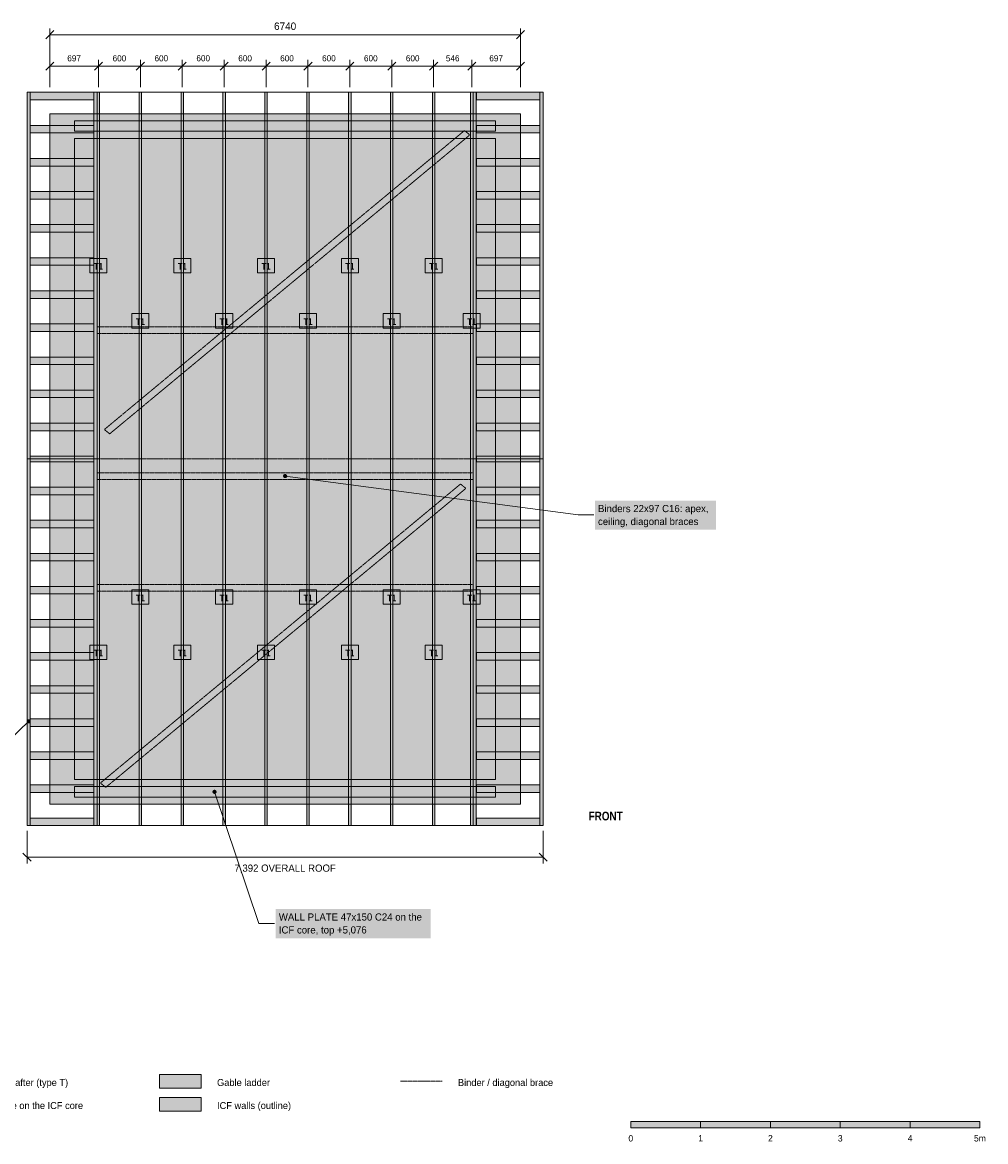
# Model space of a CAD drawing. Header units: millimetres. Extents: x -7430 to 13402, y -4905 to 11198.
# Tile 2 of 2: x -393 to 13402, y -4833 to 11198. Entities that reach past the tile are written whole.
import ezdxf
from ezdxf.enums import TextEntityAlignment as Align

# ---------------------------------------------------------------- set-up
doc = ezdxf.new("R2010")
doc.units = ezdxf.units.MM
doc.linetypes.add('DASHED', pattern=[1.524, 1.27, -0.254])
for name, color, linetype in [('FILL-C_6B451A', 7, 'Continuous'), ('FILL-C_8C66A6', 7, 'Continuous'), ('FILL-C_B27326', 7, 'Continuous'), ('FILL-INK', 7, 'Continuous'), ('FILL-LIGHT', 7, 'Continuous'), ('FILL-MASONRY', 7, 'Continuous'), ('FILL-MASONRY_FILL', 7, 'Continuous'), ('FILL-TIMBER', 7, 'Continuous'), ('FILL-WHITE', 7, 'Continuous'), ('LINE-C_6B451A', 7, 'Continuous'), ('LINE-C_8C66A6', 7, 'Continuous'), ('LINE-C_8C66A6-DASH', 7, 'DASHED'), ('LINE-C_B27326', 7, 'Continuous'), ('LINE-GREY', 7, 'Continuous'), ('LINE-INK', 7, 'Continuous'), ('LINE-MASONRY', 7, 'Continuous'), ('LINE-STEEL_GREY', 7, 'Continuous'), ('LINE-STEEL_GREY-DASH', 7, 'DASHED'), ('TEXT-C_6B451A', 7, 'Continuous'), ('TEXT-C_8C66A6', 7, 'Continuous'), ('TEXT-C_B27326', 7, 'Continuous'), ('TEXT-INK', 7, 'Continuous'), ('TEXT-STEEL_GREY', 7, 'Continuous')]:
    doc.layers.add(name, color=color, linetype=linetype)
doc.styles.add('OpenSansCondensed-Bold', font='OpenSansCondensed-Bold.ttf')

msp = doc.modelspace()

# ---------------------------------------------------------------- hatches: boundary and pattern name
at = {"layer": 'FILL-C_6B451A', "true_color": 0x6b451a}
h = msp.add_hatch(color=256, dxfattribs=at)
h.dxf.hatch_style = 1
h.paths.add_polyline_path([(679, 4945), (679, 10197), (714, 10197), (714, 4945)])
h = msp.add_hatch(color=256, dxfattribs=at)
h.dxf.hatch_style = 1
h.paths.add_polyline_path([(1279, 4945), (1279, 10197), (1314, 10197), (1314, 4945)])
h = msp.add_hatch(color=256, dxfattribs=at)
h.dxf.hatch_style = 1
h.paths.add_polyline_path([(1879, 4945), (1879, 10197), (1914, 10197), (1914, 4945)])
h = msp.add_hatch(color=256, dxfattribs=at)
h.dxf.hatch_style = 1
h.paths.add_polyline_path([(2479, 4945), (2479, 10197), (2514, 10197), (2514, 4945)])
h = msp.add_hatch(color=256, dxfattribs=at)
h.dxf.hatch_style = 1
h.paths.add_polyline_path([(3079, 4945), (3079, 10197), (3114, 10197), (3114, 4945)])
h = msp.add_hatch(color=256, dxfattribs=at)
h.dxf.hatch_style = 1
h.paths.add_polyline_path([(3679, 4945), (3679, 10197), (3714, 10197), (3714, 4945)])
h = msp.add_hatch(color=256, dxfattribs=at)
h.dxf.hatch_style = 1
h.paths.add_polyline_path([(4279, 4945), (4279, 10197), (4314, 10197), (4314, 4945)])
h = msp.add_hatch(color=256, dxfattribs=at)
h.dxf.hatch_style = 1
h.paths.add_polyline_path([(4879, 4945), (4879, 10197), (4914, 10197), (4914, 4945)])
h = msp.add_hatch(color=256, dxfattribs=at)
h.dxf.hatch_style = 1
h.paths.add_polyline_path([(5479, 4945), (5479, 10197), (5514, 10197), (5514, 4945)])
h = msp.add_hatch(color=256, dxfattribs=at)
h.dxf.hatch_style = 1
h.paths.add_polyline_path([(6026, 4945), (6026, 10197), (6061, 10197), (6061, 4945)])
h = msp.add_hatch(color=256, dxfattribs=at)
h.dxf.hatch_style = 1
h.paths.add_polyline_path([(679, 102), (679, 9788), (714, 9788), (714, 102)])
h = msp.add_hatch(color=256, dxfattribs=at)
h.dxf.hatch_style = 1
h.paths.add_polyline_path([(1279, 102), (1279, 9788), (1314, 9788), (1314, 102)])
h = msp.add_hatch(color=256, dxfattribs=at)
h.dxf.hatch_style = 1
h.paths.add_polyline_path([(1879, 102), (1879, 9788), (1914, 9788), (1914, 102)])
h = msp.add_hatch(color=256, dxfattribs=at)
h.dxf.hatch_style = 1
h.paths.add_polyline_path([(2479, 102), (2479, 9788), (2514, 9788), (2514, 102)])
h = msp.add_hatch(color=256, dxfattribs=at)
h.dxf.hatch_style = 1
h.paths.add_polyline_path([(3079, 102), (3079, 9788), (3114, 9788), (3114, 102)])
h = msp.add_hatch(color=256, dxfattribs=at)
h.dxf.hatch_style = 1
h.paths.add_polyline_path([(3679, 102), (3679, 9788), (3714, 9788), (3714, 102)])
h = msp.add_hatch(color=256, dxfattribs=at)
h.dxf.hatch_style = 1
h.paths.add_polyline_path([(4279, 102), (4279, 9788), (4314, 9788), (4314, 102)])
h = msp.add_hatch(color=256, dxfattribs=at)
h.dxf.hatch_style = 1
h.paths.add_polyline_path([(4879, 102), (4879, 9788), (4914, 9788), (4914, 102)])
h = msp.add_hatch(color=256, dxfattribs=at)
h.dxf.hatch_style = 1
h.paths.add_polyline_path([(5479, 102), (5479, 9788), (5514, 9788), (5514, 102)])
h = msp.add_hatch(color=256, dxfattribs=at)
h.dxf.hatch_style = 1
h.paths.add_polyline_path([(6026, 102), (6026, 9788), (6061, 9788), (6061, 102)])
h = msp.add_hatch(color=256, dxfattribs=at)
h.dxf.hatch_style = 1
h.paths.add_polyline_path([(679, -307), (679, 4945), (714, 4945), (714, -307)])
h = msp.add_hatch(color=256, dxfattribs=at)
h.dxf.hatch_style = 1
h.paths.add_polyline_path([(1279, -307), (1279, 4945), (1314, 4945), (1314, -307)])
h = msp.add_hatch(color=256, dxfattribs=at)
h.dxf.hatch_style = 1
h.paths.add_polyline_path([(1879, -307), (1879, 4945), (1914, 4945), (1914, -307)])
h = msp.add_hatch(color=256, dxfattribs=at)
h.dxf.hatch_style = 1
h.paths.add_polyline_path([(2479, -307), (2479, 4945), (2514, 4945), (2514, -307)])
h = msp.add_hatch(color=256, dxfattribs=at)
h.dxf.hatch_style = 1
h.paths.add_polyline_path([(3079, -307), (3079, 4945), (3114, 4945), (3114, -307)])
h = msp.add_hatch(color=256, dxfattribs=at)
h.dxf.hatch_style = 1
h.paths.add_polyline_path([(3679, -307), (3679, 4945), (3714, 4945), (3714, -307)])
h = msp.add_hatch(color=256, dxfattribs=at)
h.dxf.hatch_style = 1
h.paths.add_polyline_path([(4279, -307), (4279, 4945), (4314, 4945), (4314, -307)])
h = msp.add_hatch(color=256, dxfattribs=at)
h.dxf.hatch_style = 1
h.paths.add_polyline_path([(4879, -307), (4879, 4945), (4914, 4945), (4914, -307)])
h = msp.add_hatch(color=256, dxfattribs=at)
h.dxf.hatch_style = 1
h.paths.add_polyline_path([(5479, -307), (5479, 4945), (5514, 4945), (5514, -307)])
h = msp.add_hatch(color=256, dxfattribs=at)
h.dxf.hatch_style = 1
h.paths.add_polyline_path([(6026, -307), (6026, 4945), (6061, 4945), (6061, -307)])
at = {"layer": 'FILL-C_8C66A6', "true_color": 0x8c66a6}
h = msp.add_hatch(color=256, dxfattribs=at)
h.dxf.hatch_style = 1
h.paths.add_polyline_path([(3400, 4700), (3399, 4708), (3396, 4715), (3391, 4721), (3385, 4726), (3378, 4729), (3370, 4730), (3362, 4729), (3355, 4726), (3349, 4721), (3344, 4715), (3341, 4708), (3340, 4700), (3341, 4692), (3344, 4685), (3349, 4679), (3355, 4674), (3362, 4671), (3370, 4670), (3378, 4671), (3385, 4674), (3391, 4679), (3396, 4685), (3399, 4692)])
at = {"layer": 'FILL-C_B27326', "true_color": 0xb27326}
h = msp.add_hatch(color=256, dxfattribs=at)
h.dxf.hatch_style = 1
h.paths.add_polyline_path([(2389, 177), (2388, 184), (2385, 192), (2380, 198), (2374, 203), (2367, 206), (2359, 207), (2351, 206), (2344, 203), (2338, 198), (2333, 192), (2330, 184), (2329, 177), (2330, 169), (2333, 162), (2338, 155), (2344, 151), (2351, 148), (2359, 147), (2367, 148), (2374, 151), (2380, 155), (2385, 162), (2388, 169)])
at = {"layer": 'FILL-INK', "true_color": 0x14141a}
h = msp.add_hatch(color=256, dxfattribs=at)
h.dxf.hatch_style = 1
h.paths.add_polyline_path([(8320, -4636), (9320, -4636), (9320, -4546), (8320, -4546)])
h = msp.add_hatch(color=256, dxfattribs=at)
h.dxf.hatch_style = 1
h.paths.add_polyline_path([(10320, -4636), (11320, -4636), (11320, -4546), (10320, -4546)])
h = msp.add_hatch(color=256, dxfattribs=at)
h.dxf.hatch_style = 1
h.paths.add_polyline_path([(12320, -4636), (13320, -4636), (13320, -4546), (12320, -4546)])
at = {"layer": 'FILL-LIGHT', "true_color": 0xdedee0}
h = msp.add_hatch(color=256, dxfattribs=at)
h.dxf.hatch_style = 1
h.paths.add_polyline_path([(0, 0), (0, 0), (0, 9890), (0, 9890), (0, 9890), (6740, 9890), (6740, 9890), (6740, 9890), (6740, 0), (6740, 0), (6740, 0), (0, 0)])
h.paths.add_polyline_path([(356, 356), (356, 356), (356, 356), (356, 356), (356, 356), (356, 356), (356, 356), (356, 356), (356, 356), (356, 356), (356, 356), (356, 356), (356, 356), (356, 356), (356, 356), (356, 356), (356, 356), (6384, 356), (6384, 356), (6384, 356), (6384, 356), (6384, 356), (6384, 356), (6384, 356), (6384, 356), (6384, 356), (6384, 356), (6384, 356), (6384, 356), (6384, 356), (6384, 356), (6384, 356), (6384, 356), (6384, 356), (6384, 9534), (6384, 9534), (6384, 9534), (6384, 9534), (6384, 9534), (6384, 9534), (6384, 9534), (6384, 9534), (6384, 9534), (6384, 9534), (6384, 9534), (6384, 9534), (6384, 9534), (6384, 9534), (6384, 9534), (6384, 9534), (6384, 9534), (356, 9534), (356, 9534), (356, 9534), (356, 9534), (356, 9534), (356, 9534), (356, 9534), (356, 9534), (356, 9534), (356, 9534), (356, 9534), (356, 9534), (356, 9534), (356, 9534), (356, 9534), (356, 9534), (356, 9534)], flags=0)
h = msp.add_hatch(color=256, dxfattribs=at)
h.dxf.hatch_style = 1
h.paths.add_polyline_path([(1570, -4396), (2170, -4396), (2170, -4201), (1570, -4201)])
at = {"layer": 'FILL-MASONRY', "true_color": 0x4c804c}
h = msp.add_hatch(color=256, dxfattribs=at)
h.dxf.hatch_style = 1
h.paths.add_polyline_path([(-272, 1187), (-274, 1195), (-277, 1202), (-281, 1208), (-287, 1213), (-295, 1216), (-302, 1217), (-310, 1216), (-317, 1213), (-324, 1208), (-328, 1202), (-331, 1195), (-332, 1187), (-331, 1179), (-328, 1172), (-324, 1166), (-317, 1161), (-310, 1158), (-302, 1157), (-295, 1158), (-287, 1161), (-281, 1166), (-277, 1172), (-274, 1179)])
at = {"layer": 'FILL-MASONRY_FILL', "true_color": 0xcce6cc}
h = msp.add_hatch(color=256, dxfattribs=at)
h.dxf.hatch_style = 1
h.paths.add_polyline_path([(-326, 4945), (-326, 10197), (-279, 10197), (-279, 4945)])
h = msp.add_hatch(color=256, dxfattribs=at)
h.dxf.hatch_style = 1
h.paths.add_polyline_path([(-279, 10088), (-279, 10197), (631, 10197), (631, 10088)])
h = msp.add_hatch(color=256, dxfattribs=at)
h.dxf.hatch_style = 1
h.paths.add_polyline_path([(632, 4945), (632, 10197), (679, 10197), (679, 4945)])
h = msp.add_hatch(color=256, dxfattribs=at)
h.dxf.hatch_style = 1
h.paths.add_polyline_path([(6061, 4945), (6061, 10197), (6108, 10197), (6108, 4945)])
h = msp.add_hatch(color=256, dxfattribs=at)
h.dxf.hatch_style = 1
h.paths.add_polyline_path([(6109, 10088), (6109, 10197), (7018, 10197), (7018, 10088)])
h = msp.add_hatch(color=256, dxfattribs=at)
h.dxf.hatch_style = 1
h.paths.add_polyline_path([(7019, 4945), (7019, 10197), (7066, 10197), (7066, 4945)])
h = msp.add_hatch(color=256, dxfattribs=at)
h.dxf.hatch_style = 1
h.paths.add_polyline_path([(-279, 9615), (-279, 9723), (631, 9723), (631, 9615)])
h = msp.add_hatch(color=256, dxfattribs=at)
h.dxf.hatch_style = 1
h.paths.add_polyline_path([(6109, 9615), (6109, 9723), (7018, 9723), (7018, 9615)])
h = msp.add_hatch(color=256, dxfattribs=at)
h.dxf.hatch_style = 1
h.paths.add_polyline_path([(-279, 9141), (-279, 9249), (631, 9249), (631, 9141)])
h = msp.add_hatch(color=256, dxfattribs=at)
h.dxf.hatch_style = 1
h.paths.add_polyline_path([(6109, 9141), (6109, 9249), (7018, 9249), (7018, 9141)])
h = msp.add_hatch(color=256, dxfattribs=at)
h.dxf.hatch_style = 1
h.paths.add_polyline_path([(-279, 8667), (-279, 8775), (631, 8775), (631, 8667)])
h = msp.add_hatch(color=256, dxfattribs=at)
h.dxf.hatch_style = 1
h.paths.add_polyline_path([(6109, 8667), (6109, 8775), (7018, 8775), (7018, 8667)])
h = msp.add_hatch(color=256, dxfattribs=at)
h.dxf.hatch_style = 1
h.paths.add_polyline_path([(-279, 8193), (-279, 8301), (631, 8301), (631, 8193)])
h = msp.add_hatch(color=256, dxfattribs=at)
h.dxf.hatch_style = 1
h.paths.add_polyline_path([(6109, 8193), (6109, 8301), (7018, 8301), (7018, 8193)])
h = msp.add_hatch(color=256, dxfattribs=at)
h.dxf.hatch_style = 1
h.paths.add_polyline_path([(-279, 7719), (-279, 7827), (631, 7827), (631, 7719)])
h = msp.add_hatch(color=256, dxfattribs=at)
h.dxf.hatch_style = 1
h.paths.add_polyline_path([(6109, 7719), (6109, 7827), (7018, 7827), (7018, 7719)])
h = msp.add_hatch(color=256, dxfattribs=at)
h.dxf.hatch_style = 1
h.paths.add_polyline_path([(-279, 7245), (-279, 7353), (631, 7353), (631, 7245)])
h = msp.add_hatch(color=256, dxfattribs=at)
h.dxf.hatch_style = 1
h.paths.add_polyline_path([(6109, 7245), (6109, 7353), (7018, 7353), (7018, 7245)])
h = msp.add_hatch(color=256, dxfattribs=at)
h.dxf.hatch_style = 1
h.paths.add_polyline_path([(-279, 6771), (-279, 6879), (631, 6879), (631, 6771)])
h = msp.add_hatch(color=256, dxfattribs=at)
h.dxf.hatch_style = 1
h.paths.add_polyline_path([(6109, 6771), (6109, 6879), (7018, 6879), (7018, 6771)])
h = msp.add_hatch(color=256, dxfattribs=at)
h.dxf.hatch_style = 1
h.paths.add_polyline_path([(-279, 6297), (-279, 6405), (631, 6405), (631, 6297)])
h = msp.add_hatch(color=256, dxfattribs=at)
h.dxf.hatch_style = 1
h.paths.add_polyline_path([(6109, 6297), (6109, 6405), (7018, 6405), (7018, 6297)])
h = msp.add_hatch(color=256, dxfattribs=at)
h.dxf.hatch_style = 1
h.paths.add_polyline_path([(-279, 5823), (-279, 5931), (631, 5931), (631, 5823)])
h = msp.add_hatch(color=256, dxfattribs=at)
h.dxf.hatch_style = 1
h.paths.add_polyline_path([(6109, 5823), (6109, 5931), (7018, 5931), (7018, 5823)])
h = msp.add_hatch(color=256, dxfattribs=at)
h.dxf.hatch_style = 1
h.paths.add_polyline_path([(-279, 5349), (-279, 5458), (631, 5458), (631, 5349)])
h = msp.add_hatch(color=256, dxfattribs=at)
h.dxf.hatch_style = 1
h.paths.add_polyline_path([(6109, 5349), (6109, 5458), (7018, 5458), (7018, 5349)])
h = msp.add_hatch(color=256, dxfattribs=at)
h.dxf.hatch_style = 1
h.paths.add_polyline_path([(-279, 4945), (-279, 4984), (631, 4984), (631, 4945)])
h = msp.add_hatch(color=256, dxfattribs=at)
h.dxf.hatch_style = 1
h.paths.add_polyline_path([(6109, 4945), (6109, 4984), (7018, 4984), (7018, 4945)])
h = msp.add_hatch(color=256, dxfattribs=at)
h.dxf.hatch_style = 1
h.paths.add_polyline_path([(-326, -307), (-326, 4945), (-279, 4945), (-279, -307)])
h = msp.add_hatch(color=256, dxfattribs=at)
h.dxf.hatch_style = 1
h.paths.add_polyline_path([(-279, 4906), (-279, 4945), (631, 4945), (631, 4906)])
h = msp.add_hatch(color=256, dxfattribs=at)
h.dxf.hatch_style = 1
h.paths.add_polyline_path([(632, -307), (632, 4945), (679, 4945), (679, -307)])
h = msp.add_hatch(color=256, dxfattribs=at)
h.dxf.hatch_style = 1
h.paths.add_polyline_path([(6061, -307), (6061, 4945), (6108, 4945), (6108, -307)])
h = msp.add_hatch(color=256, dxfattribs=at)
h.dxf.hatch_style = 1
h.paths.add_polyline_path([(6109, 4906), (6109, 4945), (7018, 4945), (7018, 4906)])
h = msp.add_hatch(color=256, dxfattribs=at)
h.dxf.hatch_style = 1
h.paths.add_polyline_path([(7019, -307), (7019, 4945), (7066, 4945), (7066, -307)])
h = msp.add_hatch(color=256, dxfattribs=at)
h.dxf.hatch_style = 1
h.paths.add_polyline_path([(-279, 4433), (-279, 4541), (631, 4541), (631, 4433)])
h = msp.add_hatch(color=256, dxfattribs=at)
h.dxf.hatch_style = 1
h.paths.add_polyline_path([(6109, 4433), (6109, 4541), (7018, 4541), (7018, 4433)])
h = msp.add_hatch(color=256, dxfattribs=at)
h.dxf.hatch_style = 1
h.paths.add_polyline_path([(-279, 3959), (-279, 4067), (631, 4067), (631, 3959)])
h = msp.add_hatch(color=256, dxfattribs=at)
h.dxf.hatch_style = 1
h.paths.add_polyline_path([(6109, 3959), (6109, 4067), (7018, 4067), (7018, 3959)])
h = msp.add_hatch(color=256, dxfattribs=at)
h.dxf.hatch_style = 1
h.paths.add_polyline_path([(-279, 3485), (-279, 3593), (631, 3593), (631, 3485)])
h = msp.add_hatch(color=256, dxfattribs=at)
h.dxf.hatch_style = 1
h.paths.add_polyline_path([(6109, 3485), (6109, 3593), (7018, 3593), (7018, 3485)])
h = msp.add_hatch(color=256, dxfattribs=at)
h.dxf.hatch_style = 1
h.paths.add_polyline_path([(-279, 3011), (-279, 3119), (631, 3119), (631, 3011)])
h = msp.add_hatch(color=256, dxfattribs=at)
h.dxf.hatch_style = 1
h.paths.add_polyline_path([(6109, 3011), (6109, 3119), (7018, 3119), (7018, 3011)])
h = msp.add_hatch(color=256, dxfattribs=at)
h.dxf.hatch_style = 1
h.paths.add_polyline_path([(-279, 2537), (-279, 2645), (631, 2645), (631, 2537)])
h = msp.add_hatch(color=256, dxfattribs=at)
h.dxf.hatch_style = 1
h.paths.add_polyline_path([(6109, 2537), (6109, 2645), (7018, 2645), (7018, 2537)])
h = msp.add_hatch(color=256, dxfattribs=at)
h.dxf.hatch_style = 1
h.paths.add_polyline_path([(-279, 2063), (-279, 2171), (631, 2171), (631, 2063)])
h = msp.add_hatch(color=256, dxfattribs=at)
h.dxf.hatch_style = 1
h.paths.add_polyline_path([(6109, 2063), (6109, 2171), (7018, 2171), (7018, 2063)])
h = msp.add_hatch(color=256, dxfattribs=at)
h.dxf.hatch_style = 1
h.paths.add_polyline_path([(-279, 1589), (-279, 1697), (631, 1697), (631, 1589)])
h = msp.add_hatch(color=256, dxfattribs=at)
h.dxf.hatch_style = 1
h.paths.add_polyline_path([(6109, 1589), (6109, 1697), (7018, 1697), (7018, 1589)])
h = msp.add_hatch(color=256, dxfattribs=at)
h.dxf.hatch_style = 1
h.paths.add_polyline_path([(-279, 1115), (-279, 1223), (631, 1223), (631, 1115)])
h = msp.add_hatch(color=256, dxfattribs=at)
h.dxf.hatch_style = 1
h.paths.add_polyline_path([(6109, 1115), (6109, 1223), (7018, 1223), (7018, 1115)])
h = msp.add_hatch(color=256, dxfattribs=at)
h.dxf.hatch_style = 1
h.paths.add_polyline_path([(-279, 641), (-279, 749), (631, 749), (631, 641)])
h = msp.add_hatch(color=256, dxfattribs=at)
h.dxf.hatch_style = 1
h.paths.add_polyline_path([(6109, 641), (6109, 749), (7018, 749), (7018, 641)])
h = msp.add_hatch(color=256, dxfattribs=at)
h.dxf.hatch_style = 1
h.paths.add_polyline_path([(-279, 167), (-279, 275), (631, 275), (631, 167)])
h = msp.add_hatch(color=256, dxfattribs=at)
h.dxf.hatch_style = 1
h.paths.add_polyline_path([(6109, 167), (6109, 275), (7018, 275), (7018, 167)])
h = msp.add_hatch(color=256, dxfattribs=at)
h.dxf.hatch_style = 1
h.paths.add_polyline_path([(-279, -307), (-279, -198), (631, -198), (631, -307)])
h = msp.add_hatch(color=256, dxfattribs=at)
h.dxf.hatch_style = 1
h.paths.add_polyline_path([(6109, -307), (6109, -198), (7018, -198), (7018, -307)])
h = msp.add_hatch(color=256, dxfattribs=at)
h.dxf.hatch_style = 1
h.paths.add_polyline_path([(1570, -4066), (2170, -4066), (2170, -3871), (1570, -3871)])
at = {"layer": 'FILL-TIMBER', "true_color": 0xf2e0b2}
h = msp.add_hatch(color=256, dxfattribs=at)
h.dxf.hatch_style = 1
h.paths.add_polyline_path([(356, 9638), (356, 9788), (6384, 9788), (6384, 9638)])
h = msp.add_hatch(color=256, dxfattribs=at)
h.dxf.hatch_style = 1
h.paths.add_polyline_path([(356, 102), (356, 252), (6384, 252), (6384, 102)])
at = {"layer": 'FILL-WHITE', "true_color": 0xffffff}
h = msp.add_hatch(color=256, dxfattribs=at)
h.dxf.hatch_style = 1
h.paths.add_polyline_path([(575, 7611), (819, 7611), (819, 7818), (575, 7818)])
h = msp.add_hatch(color=256, dxfattribs=at)
h.dxf.hatch_style = 1
h.paths.add_polyline_path([(1775, 7611), (2019, 7611), (2019, 7818), (1775, 7818)])
h = msp.add_hatch(color=256, dxfattribs=at)
h.dxf.hatch_style = 1
h.paths.add_polyline_path([(2975, 7611), (3219, 7611), (3219, 7818), (2975, 7818)])
h = msp.add_hatch(color=256, dxfattribs=at)
h.dxf.hatch_style = 1
h.paths.add_polyline_path([(4175, 7611), (4419, 7611), (4419, 7818), (4175, 7818)])
h = msp.add_hatch(color=256, dxfattribs=at)
h.dxf.hatch_style = 1
h.paths.add_polyline_path([(5375, 7611), (5619, 7611), (5619, 7818), (5375, 7818)])
h = msp.add_hatch(color=256, dxfattribs=at)
h.dxf.hatch_style = 1
h.paths.add_polyline_path([(1175, 6819), (1419, 6819), (1419, 7027), (1175, 7027)])
h = msp.add_hatch(color=256, dxfattribs=at)
h.dxf.hatch_style = 1
h.paths.add_polyline_path([(2375, 6819), (2619, 6819), (2619, 7027), (2375, 7027)])
h = msp.add_hatch(color=256, dxfattribs=at)
h.dxf.hatch_style = 1
h.paths.add_polyline_path([(3575, 6819), (3819, 6819), (3819, 7027), (3575, 7027)])
h = msp.add_hatch(color=256, dxfattribs=at)
h.dxf.hatch_style = 1
h.paths.add_polyline_path([(4775, 6819), (5019, 6819), (5019, 7027), (4775, 7027)])
h = msp.add_hatch(color=256, dxfattribs=at)
h.dxf.hatch_style = 1
h.paths.add_polyline_path([(5921, 6819), (6165, 6819), (6165, 7027), (5921, 7027)])
h = msp.add_hatch(color=256, dxfattribs=at)
h.dxf.hatch_style = 1
h.paths.add_polyline_path([(7806, 3930), (9540, 3930), (9540, 4347), (7806, 4347)])
h = msp.add_hatch(color=256, dxfattribs=at)
h.dxf.hatch_style = 1
h.paths.add_polyline_path([(1175, 2863), (1419, 2863), (1419, 3071), (1175, 3071)])
h = msp.add_hatch(color=256, dxfattribs=at)
h.dxf.hatch_style = 1
h.paths.add_polyline_path([(2375, 2863), (2619, 2863), (2619, 3071), (2375, 3071)])
h = msp.add_hatch(color=256, dxfattribs=at)
h.dxf.hatch_style = 1
h.paths.add_polyline_path([(3575, 2863), (3819, 2863), (3819, 3071), (3575, 3071)])
h = msp.add_hatch(color=256, dxfattribs=at)
h.dxf.hatch_style = 1
h.paths.add_polyline_path([(4775, 2863), (5019, 2863), (5019, 3071), (4775, 3071)])
h = msp.add_hatch(color=256, dxfattribs=at)
h.dxf.hatch_style = 1
h.paths.add_polyline_path([(5921, 2863), (6165, 2863), (6165, 3071), (5921, 3071)])
h = msp.add_hatch(color=256, dxfattribs=at)
h.dxf.hatch_style = 1
h.paths.add_polyline_path([(575, 2072), (819, 2072), (819, 2279), (575, 2279)])
h = msp.add_hatch(color=256, dxfattribs=at)
h.dxf.hatch_style = 1
h.paths.add_polyline_path([(1775, 2072), (2019, 2072), (2019, 2279), (1775, 2279)])
h = msp.add_hatch(color=256, dxfattribs=at)
h.dxf.hatch_style = 1
h.paths.add_polyline_path([(2975, 2072), (3219, 2072), (3219, 2279), (2975, 2279)])
h = msp.add_hatch(color=256, dxfattribs=at)
h.dxf.hatch_style = 1
h.paths.add_polyline_path([(4175, 2072), (4419, 2072), (4419, 2279), (4175, 2279)])
h = msp.add_hatch(color=256, dxfattribs=at)
h.dxf.hatch_style = 1
h.paths.add_polyline_path([(5375, 2072), (5619, 2072), (5619, 2279), (5375, 2279)])
h = msp.add_hatch(color=256, dxfattribs=at)
h.dxf.hatch_style = 1
h.paths.add_polyline_path([(3235, -1920), (5454, -1920), (5454, -1503), (3235, -1503)])
h = msp.add_hatch(color=256, dxfattribs=at)
h.dxf.hatch_style = 1
h.paths.add_polyline_path([(9320, -4636), (10320, -4636), (10320, -4546), (9320, -4546)])
h = msp.add_hatch(color=256, dxfattribs=at)
h.dxf.hatch_style = 1
h.paths.add_polyline_path([(11320, -4636), (12320, -4636), (12320, -4546), (11320, -4546)])

# ---------------------------------------------------------------- linework, layer by layer
at = {"layer": 'LINE-C_6B451A', "lineweight": 5}
for points in [[(679, 4945), (679, 10197), (714, 10197), (714, 4945)], [(1279, 4945), (1279, 10197), (1314, 10197), (1314, 4945)], [(1879, 4945), (1879, 10197), (1914, 10197), (1914, 4945)], [(2479, 4945), (2479, 10197), (2514, 10197), (2514, 4945)], [(3079, 4945), (3079, 10197), (3114, 10197), (3114, 4945)], [(3679, 4945), (3679, 10197), (3714, 10197), (3714, 4945)], [(4279, 4945), (4279, 10197), (4314, 10197), (4314, 4945)], [(4879, 4945), (4879, 10197), (4914, 10197), (4914, 4945)], [(5479, 4945), (5479, 10197), (5514, 10197), (5514, 4945)], [(6026, 4945), (6026, 10197), (6061, 10197), (6061, 4945)], [(679, 102), (679, 9788), (714, 9788), (714, 102)], [(1279, 102), (1279, 9788), (1314, 9788), (1314, 102)], [(1879, 102), (1879, 9788), (1914, 9788), (1914, 102)], [(2479, 102), (2479, 9788), (2514, 9788), (2514, 102)], [(3079, 102), (3079, 9788), (3114, 9788), (3114, 102)], [(3679, 102), (3679, 9788), (3714, 9788), (3714, 102)], [(4279, 102), (4279, 9788), (4314, 9788), (4314, 102)], [(4879, 102), (4879, 9788), (4914, 9788), (4914, 102)], [(5479, 102), (5479, 9788), (5514, 9788), (5514, 102)], [(6026, 102), (6026, 9788), (6061, 9788), (6061, 102)], [(575, 7611), (819, 7611), (819, 7818), (575, 7818)], [(1775, 7611), (2019, 7611), (2019, 7818), (1775, 7818)], [(2975, 7611), (3219, 7611), (3219, 7818), (2975, 7818)], [(4175, 7611), (4419, 7611), (4419, 7818), (4175, 7818)], [(5375, 7611), (5619, 7611), (5619, 7818), (5375, 7818)], [(1175, 6819), (1419, 6819), (1419, 7027), (1175, 7027)], [(2375, 6819), (2619, 6819), (2619, 7027), (2375, 7027)], [(3575, 6819), (3819, 6819), (3819, 7027), (3575, 7027)], [(4775, 6819), (5019, 6819), (5019, 7027), (4775, 7027)], [(5921, 6819), (6165, 6819), (6165, 7027), (5921, 7027)], [(679, -307), (679, 4945), (714, 4945), (714, -307)], [(1279, -307), (1279, 4945), (1314, 4945), (1314, -307)], [(1879, -307), (1879, 4945), (1914, 4945), (1914, -307)], [(2479, -307), (2479, 4945), (2514, 4945), (2514, -307)], [(3079, -307), (3079, 4945), (3114, 4945), (3114, -307)], [(3679, -307), (3679, 4945), (3714, 4945), (3714, -307)], [(4279, -307), (4279, 4945), (4314, 4945), (4314, -307)], [(4879, -307), (4879, 4945), (4914, 4945), (4914, -307)], [(5479, -307), (5479, 4945), (5514, 4945), (5514, -307)], [(6026, -307), (6026, 4945), (6061, 4945), (6061, -307)], [(1175, 2863), (1419, 2863), (1419, 3071), (1175, 3071)], [(2375, 2863), (2619, 2863), (2619, 3071), (2375, 3071)], [(3575, 2863), (3819, 2863), (3819, 3071), (3575, 3071)], [(4775, 2863), (5019, 2863), (5019, 3071), (4775, 3071)], [(5921, 2863), (6165, 2863), (6165, 3071), (5921, 3071)], [(575, 2072), (819, 2072), (819, 2279), (575, 2279)], [(1775, 2072), (2019, 2072), (2019, 2279), (1775, 2279)], [(2975, 2072), (3219, 2072), (3219, 2279), (2975, 2279)], [(4175, 2072), (4419, 2072), (4419, 2279), (4175, 2279)], [(5375, 2072), (5619, 2072), (5619, 2279), (5375, 2279)]]:
    msp.add_lwpolyline(points, close=True, dxfattribs=at)
at = {"layer": 'LINE-C_8C66A6', "lineweight": 5}
for p, q in [((3370, 4700), (7566, 4143)), ((7566, 4143), (7791, 4143))]:
    msp.add_line(p, q, dxfattribs=at)
at = {"layer": 'LINE-C_8C66A6-DASH', "lineweight": 5}
msp.add_line((5020, -3969), (5620, -3969), dxfattribs=at)
for points in [[(858, 5305), (789, 5360), (789, 5373), (5939, 9649), (6008, 9593), (6008, 9580)], [(679, 6741), (679, 6838), (6061, 6838), (6061, 6741)], [(679, 4652), (679, 4748), (6061, 4748), (6061, 4652)], [(801, 241), (732, 297), (732, 310), (5882, 4586), (5951, 4530), (5951, 4517)], [(679, 3052), (679, 3149), (6061, 3149), (6061, 3052)]]:
    msp.add_lwpolyline(points, close=True, dxfattribs=at)
at = {"layer": 'LINE-C_B27326', "lineweight": 5}
for p, q in [((2359, 177), (2995, -1707)), ((2995, -1707), (3220, -1707))]:
    msp.add_line(p, q, dxfattribs=at)
for points in [[(356, 9638), (356, 9788), (6384, 9788), (6384, 9638)], [(356, 102), (356, 252), (6384, 252), (6384, 102)]]:
    msp.add_lwpolyline(points, close=True, dxfattribs=at)
at = {"layer": 'LINE-GREY', "lineweight": 5}
for points in [[(0, 0), (0, 0), (0, 9890), (0, 9890), (0, 9890), (6740, 9890), (6740, 9890), (6740, 9890), (6740, 0), (6740, 0), (6740, 0), (0, 0)], [(356, 356), (356, 356), (356, 356), (356, 356), (356, 356), (356, 356), (356, 356), (356, 356), (356, 356), (356, 356), (356, 356), (356, 356), (356, 356), (356, 356), (356, 356), (356, 356), (356, 356), (6384, 356), (6384, 356), (6384, 356), (6384, 356), (6384, 356), (6384, 356), (6384, 356), (6384, 356), (6384, 356), (6384, 356), (6384, 356), (6384, 356), (6384, 356), (6384, 356), (6384, 356), (6384, 356), (6384, 356), (6384, 9534), (6384, 9534), (6384, 9534), (6384, 9534), (6384, 9534), (6384, 9534), (6384, 9534), (6384, 9534), (6384, 9534), (6384, 9534), (6384, 9534), (6384, 9534), (6384, 9534), (6384, 9534), (6384, 9534), (6384, 9534), (6384, 9534), (356, 9534), (356, 9534), (356, 9534), (356, 9534), (356, 9534), (356, 9534), (356, 9534), (356, 9534), (356, 9534), (356, 9534), (356, 9534), (356, 9534), (356, 9534), (356, 9534), (356, 9534), (356, 9534), (356, 9534)], [(1570, -4396), (2170, -4396), (2170, -4201), (1570, -4201)]]:
    msp.add_lwpolyline(points, close=True, dxfattribs=at)
at = {"layer": 'LINE-INK', "lineweight": 5}
for p, q in [((-58, 10964), (58, 11080)), ((0, 10272), (0, 11112)), ((6682, 10964), (6798, 11080)), ((6740, 10272), (6740, 11112)), ((0, 11022), (6740, 11022)), ((-58, 10514), (58, 10630)), ((0, 10272), (0, 10662)), ((639, 10514), (755, 10630)), ((697, 10272), (697, 10662)), ((1239, 10514), (1355, 10630)), ((1297, 10272), (1297, 10662)), ((1839, 10514), (1955, 10630)), ((1897, 10272), (1897, 10662)), ((2439, 10514), (2555, 10630)), ((2497, 10272), (2497, 10662)), ((3039, 10514), (3155, 10630)), ((3097, 10272), (3097, 10662)), ((3639, 10514), (3755, 10630)), ((3697, 10272), (3697, 10662)), ((4239, 10514), (4355, 10630)), ((4297, 10272), (4297, 10662)), ((4839, 10514), (4955, 10630)), ((4897, 10272), (4897, 10662)), ((5439, 10514), (5555, 10630)), ((5497, 10272), (5497, 10662)), ((5985, 10514), (6101, 10630)), ((6043, 10272), (6043, 10662)), ((6682, 10514), (6798, 10630)), ((6740, 10272), (6740, 10662)), ((0, 10572), (6740, 10572)), ((-326, -382), (-326, -847)), ((7066, -382), (7066, -847)), ((-384, -699), (-268, -815)), ((-326, -757), (7066, -757)), ((7008, -699), (7124, -815))]:
    msp.add_line(p, q, dxfattribs=at)
for points in [[(8320, -4636), (9320, -4636), (9320, -4546), (8320, -4546)], [(9320, -4636), (10320, -4636), (10320, -4546), (9320, -4546)], [(10320, -4636), (11320, -4636), (11320, -4546), (10320, -4546)], [(11320, -4636), (12320, -4636), (12320, -4546), (11320, -4546)], [(12320, -4636), (13320, -4636), (13320, -4546), (12320, -4546)]]:
    msp.add_lwpolyline(points, close=True, dxfattribs=at)
at = {"layer": 'LINE-MASONRY', "lineweight": 5}
msp.add_line((-302, 1187), (-976, 543), dxfattribs=at)
for points in [[(-326, 4945), (-326, 10197), (-279, 10197), (-279, 4945)], [(-279, 10088), (-279, 10197), (631, 10197), (631, 10088)], [(632, 4945), (632, 10197), (679, 10197), (679, 4945)], [(6061, 4945), (6061, 10197), (6108, 10197), (6108, 4945)], [(6109, 10088), (6109, 10197), (7018, 10197), (7018, 10088)], [(7019, 4945), (7019, 10197), (7066, 10197), (7066, 4945)], [(-279, 9615), (-279, 9723), (631, 9723), (631, 9615)], [(6109, 9615), (6109, 9723), (7018, 9723), (7018, 9615)], [(-279, 9141), (-279, 9249), (631, 9249), (631, 9141)], [(6109, 9141), (6109, 9249), (7018, 9249), (7018, 9141)], [(-279, 8667), (-279, 8775), (631, 8775), (631, 8667)], [(6109, 8667), (6109, 8775), (7018, 8775), (7018, 8667)], [(-279, 8193), (-279, 8301), (631, 8301), (631, 8193)], [(6109, 8193), (6109, 8301), (7018, 8301), (7018, 8193)], [(-279, 7719), (-279, 7827), (631, 7827), (631, 7719)], [(6109, 7719), (6109, 7827), (7018, 7827), (7018, 7719)], [(-279, 7245), (-279, 7353), (631, 7353), (631, 7245)], [(6109, 7245), (6109, 7353), (7018, 7353), (7018, 7245)], [(-279, 6771), (-279, 6879), (631, 6879), (631, 6771)], [(6109, 6771), (6109, 6879), (7018, 6879), (7018, 6771)], [(-279, 6297), (-279, 6405), (631, 6405), (631, 6297)], [(6109, 6297), (6109, 6405), (7018, 6405), (7018, 6297)], [(-279, 5823), (-279, 5931), (631, 5931), (631, 5823)], [(6109, 5823), (6109, 5931), (7018, 5931), (7018, 5823)], [(-279, 5349), (-279, 5458), (631, 5458), (631, 5349)], [(6109, 5349), (6109, 5458), (7018, 5458), (7018, 5349)], [(-279, 4945), (-279, 4984), (631, 4984), (631, 4945)], [(6109, 4945), (6109, 4984), (7018, 4984), (7018, 4945)], [(-326, -307), (-326, 4945), (-279, 4945), (-279, -307)], [(-279, 4906), (-279, 4945), (631, 4945), (631, 4906)], [(632, -307), (632, 4945), (679, 4945), (679, -307)], [(6061, -307), (6061, 4945), (6108, 4945), (6108, -307)], [(6109, 4906), (6109, 4945), (7018, 4945), (7018, 4906)], [(7019, -307), (7019, 4945), (7066, 4945), (7066, -307)], [(-279, 4433), (-279, 4541), (631, 4541), (631, 4433)], [(6109, 4433), (6109, 4541), (7018, 4541), (7018, 4433)], [(-279, 3959), (-279, 4067), (631, 4067), (631, 3959)], [(6109, 3959), (6109, 4067), (7018, 4067), (7018, 3959)], [(-279, 3485), (-279, 3593), (631, 3593), (631, 3485)], [(6109, 3485), (6109, 3593), (7018, 3593), (7018, 3485)], [(-279, 3011), (-279, 3119), (631, 3119), (631, 3011)], [(6109, 3011), (6109, 3119), (7018, 3119), (7018, 3011)], [(-279, 2537), (-279, 2645), (631, 2645), (631, 2537)], [(6109, 2537), (6109, 2645), (7018, 2645), (7018, 2537)], [(-279, 2063), (-279, 2171), (631, 2171), (631, 2063)], [(6109, 2063), (6109, 2171), (7018, 2171), (7018, 2063)], [(-279, 1589), (-279, 1697), (631, 1697), (631, 1589)], [(6109, 1589), (6109, 1697), (7018, 1697), (7018, 1589)], [(-279, 1115), (-279, 1223), (631, 1223), (631, 1115)], [(6109, 1115), (6109, 1223), (7018, 1223), (7018, 1115)], [(-279, 641), (-279, 749), (631, 749), (631, 641)], [(6109, 641), (6109, 749), (7018, 749), (7018, 641)], [(-279, 167), (-279, 275), (631, 275), (631, 167)], [(6109, 167), (6109, 275), (7018, 275), (7018, 167)], [(-279, -307), (-279, -198), (631, -198), (631, -307)], [(6109, -307), (6109, -198), (7018, -198), (7018, -307)], [(1570, -4066), (2170, -4066), (2170, -3871), (1570, -3871)]]:
    msp.add_lwpolyline(points, close=True, dxfattribs=at)
at = {"layer": 'LINE-STEEL_GREY', "lineweight": 5}
msp.add_lwpolyline([(7066, -307), (7066, 10197), (-326, 10197), (-326, -307)], close=True, dxfattribs=at)
at = {"layer": 'LINE-STEEL_GREY-DASH', "lineweight": 5}
msp.add_line((-326, 4945), (7066, 4945), dxfattribs=at)

# ---------------------------------------------------------------- texts
at = {"layer": 'TEXT-C_6B451A', "style": 'OpenSansCondensed-Bold'}
for p in [(697, 7656), (1897, 7656), (3097, 7656), (4297, 7656), (5497, 7656), (1297, 6864), (2497, 6864), (3697, 6864), (4897, 6864), (6043, 6864), (1297, 2908), (2497, 2908), (3697, 2908), (4897, 2908), (6043, 2908), (697, 2117), (1897, 2117), (3097, 2117), (4297, 2117), (5497, 2117)]:
    msp.add_text('T1', height=95.2, dxfattribs=at).set_placement(p, align=Align.CENTER)
at = {"layer": 'TEXT-C_8C66A6'}
for s, p in [('Binders 22x97 C16: apex,', (7851, 4183)), ('ceiling, diagonal braces', (7851, 3998))]:
    msp.add_text(s, height=102.87, dxfattribs=at).set_placement(p)
at = {"layer": 'TEXT-C_B27326'}
for s, p in [('WALL PLATE 47x150 C24 on the', (3280, -1667)), ('ICF core, top +5,076', (3280, -1852))]:
    msp.add_text(s, height=102.87, dxfattribs=at).set_placement(p)
at = {"layer": 'TEXT-INK'}
for s, height, p in [('6740', 106.7, (3370, 11090)), ('697', 87.6, (348, 10640)), ('600', 87.6, (997, 10640)), ('600', 87.6, (1597, 10640)), ('600', 87.6, (2197, 10640)), ('600', 87.6, (2797, 10640)), ('600', 87.6, (3397, 10640)), ('600', 87.6, (3997, 10640)), ('600', 87.6, (4597, 10640)), ('600', 87.6, (5197, 10640)), ('546', 87.6, (5770, 10640)), ('697', 87.6, (6392, 10640)), ('7,392 OVERALL ROOF', 102.87, (3370, -967)), ('0', 91.4, (8320, -4831)), ('1', 91.4, (9320, -4831)), ('2', 91.4, (10320, -4831)), ('3', 91.4, (11320, -4831)), ('4', 91.4, (12320, -4831)), ('5m', 91.4, (13320, -4831))]:
    msp.add_text(s, height=height, dxfattribs=at).set_placement(p, align=Align.CENTER)
for s, p in [('Trussed rafter (type T)', (-1055, -4036)), ('Gable ladder', (2395, -4036)), ('Binder / diagonal brace', (5845, -4036)), ('Wall plate on the ICF core', (-1055, -4366)), ('ICF walls (outline)', (2395, -4366))]:
    msp.add_text(s, height=99.06, dxfattribs=at).set_placement(p)
at = {"layer": 'TEXT-STEEL_GREY', "style": 'OpenSansCondensed-Bold'}
msp.add_text('FRONT', height=123.8, dxfattribs=at).set_placement((7716, -232))

doc.saveas('drawing.dxf')
